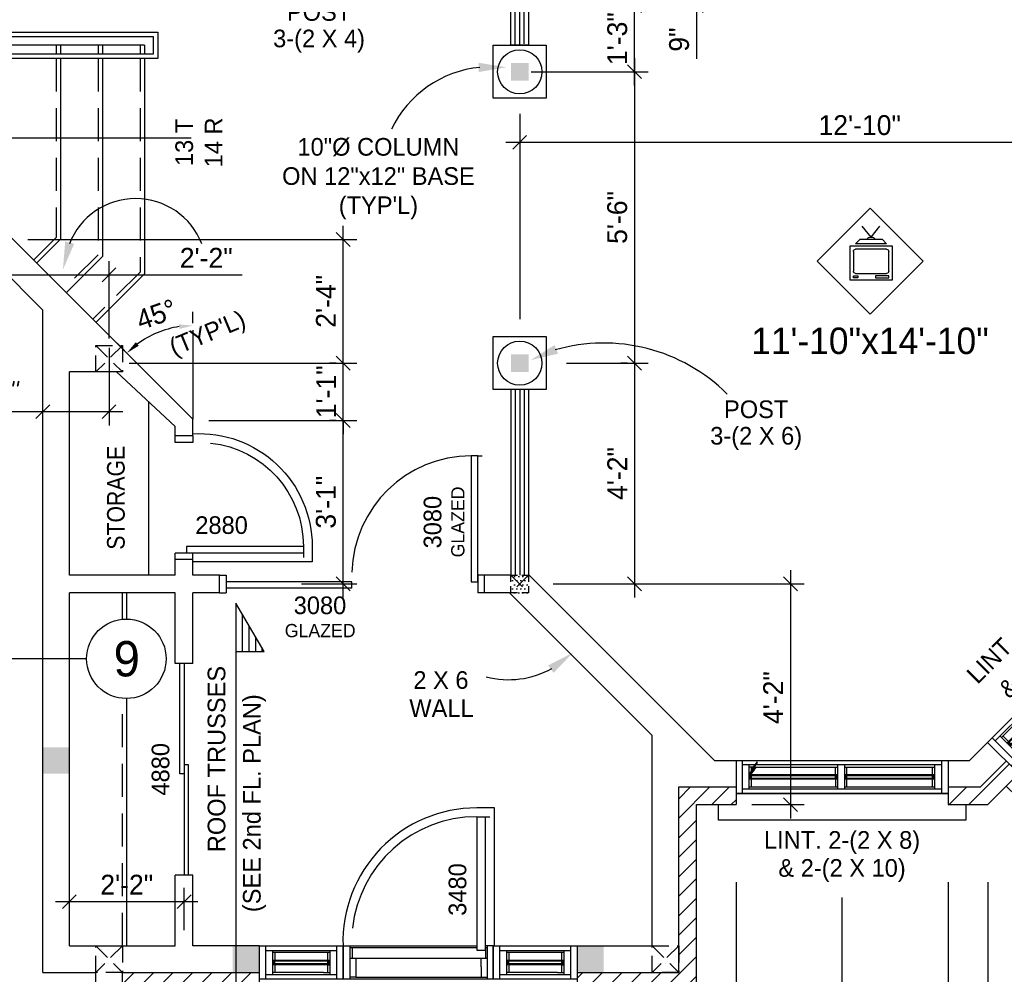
# Model space of a CAD drawing. Header units: inches. Extents: x 0 to 1104, y 0 to 816.
# Tile 4 of 10: x 501 to 724, y 178 to 394. Entities that reach past the tile are written whole.
import ezdxf
from ezdxf.enums import TextEntityAlignment as Align

# ---------------------------------------------------------------- set-up
doc = ezdxf.new("R2010")
doc.units = ezdxf.units.IN
doc.header["$LTSCALE"] = 30
doc.header["$MEASUREMENT"] = 0
doc.linetypes.add('HIDDEN', pattern=[0.375, 0.25, -0.125])
doc.linetypes.add('HIDDEN2', pattern=[0.1875, 0.125, -0.0625])
doc.layers.get('0').update_dxf_attribs({"color": 2, "linetype": 'CONTINUOUS'})
doc.layers.get('DEFPOINTS').update_dxf_attribs({"linetype": 'CONTINUOUS'})
for name, color, linetype in [('01-Walls', 1, 'CONTINUOUS'), ('02-Windows', 7, 'CONTINUOUS'), ('ARC', 9, 'CONTINUOUS'), ('BASE2', 1, 'CONTINUOUS'), ('CART', 13, 'CONTINUOUS'), ('HATCHING', 7, 'CONTINUOUS'), ('MEASURES', 6, 'CONTINUOUS'), ('OTHERS', 165, 'CONTINUOUS'), ('POINTS', 9, 'HIDDEN'), ('PRESENTATION', 11, 'CONTINUOUS')]:
    doc.layers.add(name, color=color, linetype=linetype)
doc.styles.add('ROMANT', font='ARCHTITL.SHX')
doc.styles.get("Standard").update_dxf_attribs({"font": 'stylu.ttf'})
doc.dimstyles.get("Standard").update_dxf_attribs({"dimscale": 25, "dimtxt": 0.18, "dimasz": 0.125, "dimexe": 0.125, "dimexo": 0.0625, "dimgap": 0.0625, "dimtad": 1, "dimdec": 4, "dimzin": 3, "dimdsep": 46, "dimlunit": 4, "dimtxsty": 'Standard', "dimblk1": 'OBLIQUE', "dimblk2": 'OBLIQUE', "dimsah": 1, "dimtsz": 0.0625, "dimcen": 0.0625, "dimdle": 0.125, "dimadec": 0, "dimazin": 0, "dimtfac": 1, "dimtdec": 4, "dimtix": 1, "dimtmove": 0, "dimatfit": 2, "dimldrblk": 'OBLIQUE', "dimfxl": 1, "dimtolj": 1, "dimtzin": 0, "dimarcsym": 0})
doc.dimstyles.new('STANDARD$0', dxfattribs={"dimscale": 25, "dimtxt": 0.18, "dimasz": 0.125, "dimexe": 0.125, "dimexo": 0.0625, "dimgap": 0.0625, "dimtad": 1, "dimdec": 0, "dimzin": 3, "dimdsep": 46, "dimlunit": 4, "dimtxsty": 'Standard', "dimblk1": 'OBLIQUE', "dimblk2": 'OBLIQUE', "dimsah": 1, "dimtsz": 0.0625, "dimcen": 0.0625, "dimdle": 0.125, "dimadec": 0, "dimazin": 0, "dimtfac": 1, "dimtdec": 4, "dimtix": 1, "dimtmove": 0, "dimatfit": 2, "dimldrblk": 'OBLIQUE', "dimfxl": 1, "dimtolj": 1, "dimtzin": 0, "dimarcsym": 0})
doc.dimstyles.new('STANDARD$2', dxfattribs={"dimscale": 25, "dimtxt": 0.18, "dimasz": 0.125, "dimexe": 0.125, "dimexo": 0.0625, "dimgap": 0.0625, "dimtad": 1, "dimdec": 0, "dimzin": 3, "dimdsep": 46, "dimlunit": 4, "dimtxsty": 'Standard', "dimcen": 0.0625, "dimdle": 0.125, "dimadec": 0, "dimazin": 0, "dimtfac": 1, "dimtdec": 0, "dimtix": 1, "dimtmove": 0, "dimatfit": 2, "dimfxl": 1, "dimtolj": 1, "dimtzin": 0, "dimarcsym": 0})
pattern_1 = [(45, (0, -18), (-2.209709, 2.209709), [])]

# ---------------------------------------------------------------- blocks, each defined once
blk = doc.blocks.new('LO_SFAM')
at = {"layer": '02-Windows'}
for p, q in [((-0.5, 53), (-4.5, 58)), ((-0.5, 53), (3.5, 58)), ((-5.5, 52), (-7.5, 50)), ((-7.5, 50), (6.5, 50)), ((4.5, 52), (-5.5, 52)), ((6.5, 50), (4.5, 52)), ((-10, 49), (-10, 33.5)), ((9, 49), (-10, 49)), ((-8.5, 37.5), (-8.5, 46.5)), ((-7.5, 47.5), (6.5, 47.5)), ((7.5, 46.5), (7.5, 37.5)), ((9, 33.5), (9, 49)), ((6.5, 36.5), (-7.5, 36.5)), ((-10, 33.5), (9, 33.5)), ((-8.5, 34.5), (-8.5, 35.5)), ((-8.5, 35.5), (-2.5, 35.5)), ((-2.5, 34.5), (-8.5, 34.5)), ((-2.5, 35.5), (-2.5, 34.5)), ((7.5, 35.5), (5.5, 35.5)), ((5.5, 35.5), (5.5, 34.5)), ((5.5, 34.5), (7.5, 34.5)), ((7.5, 34.5), (7.5, 35.5))]:
    blk.add_line(p, q, dxfattribs=at)
for centre, radius, start, end in [((-0.5, 50.5), 2.5, 36.8699, 143.1301), ((-7.5, 46.5), 1, 90, 180), ((6.5, 46.5), 1, 0, 90), ((-7.5, 37.5), 1, 180, 270), ((6.5, 37.5), 1, 270, 0)]:
    blk.add_arc(centre, radius, start, end, dxfattribs=at)
at = {"layer": 'CART'}
for p, q in [((-24.17, 42.09), (-0.13, 66.13)), ((-0.13, 66.13), (23.92, 42.09)), ((-0.13, 18.05), (-24.17, 42.09)), ((23.92, 42.09), (-0.13, 18.05))]:
    blk.add_line(p, q, dxfattribs=at)
at = {"layer": 'PRESENTATION'}
for p, q in [((-24.17, 42.09), (-0.13, 66.13)), ((-0.13, 66.13), (23.92, 42.09)), ((-0.13, 18.05), (-24.17, 42.09)), ((23.92, 42.09), (-0.13, 18.05))]:
    blk.add_line(p, q, dxfattribs=at)
blk = doc.blocks.new('*D29')
at = {"layer": 'DEFPOINTS', "color": 0}
for p in [(634, 406), (654, 406), (638, 397)]:
    blk.add_point(p, dxfattribs=at)
at = {"layer": 'MEASURES', "color": 0, "lineweight": -2}
for p, q in [((635.56, 406), (657.13, 406)), ((655.56, 404.44), (652.44, 407.56)), ((654, 406), (654, 393.87)), ((639.56, 397), (657.13, 397)), ((655.56, 395.44), (652.44, 398.56)), ((654, 397), (654, 384.95))]:
    blk.add_line(p, q, dxfattribs=at)
at = {"layer": 'MEASURES', "color": 0, "insert": (650.11, 389.29), "char_height": 4.5, "attachment_point": 5, "rotation": 90}
blk.add_mtext('\\A1;9"', dxfattribs=at)
blk = doc.blocks.new('_OBLIQUE')
at = {"color": 0, "linetype": 'ByBlock'}
blk.add_line((-0.5, -0.5), (0.5, 0.5), dxfattribs=at)
blk = doc.blocks.new('FL')
blk.add_solid([(-0.3, -1.05), (-0.3, 1.05), (6, 0)])
blk = doc.blocks.new('POT4')
at = {"layer": 'BASE2'}
blk.add_solid([(-2, 2), (2, 2), (-2, -2), (2, -2)], dxfattribs=at)
blk = doc.blocks.new('*D28')
at = {"layer": 'DEFPOINTS', "color": 0}
for p in [(614, 397), (640, 397), (615, 382)]:
    blk.add_point(p, dxfattribs=at)
at = {"layer": 'MEASURES', "color": 0, "lineweight": -2}
for p, q in [((640, 378.88), (640, 400.12)), ((615.56, 397), (643.12, 397)), ((641.56, 395.44), (638.44, 398.56)), ((641.56, 380.44), (638.44, 383.56)), ((616.56, 382), (643.12, 382))]:
    blk.add_line(p, q, dxfattribs=at)
at = {"layer": 'MEASURES', "color": 0, "insert": (636.11, 389.5), "char_height": 4.5, "attachment_point": 5, "rotation": 90}
blk.add_mtext('\\A1;1\'-3"', dxfattribs=at)
blk = doc.blocks.new('*D125')
at = {"layer": 'DEFPOINTS', "color": 0}
for p in [(633, 382), (623, 316), (640, 316)]:
    blk.add_point(p, dxfattribs=at)
at = {"layer": 'MEASURES', "color": 0, "lineweight": -2}
for p, q in [((641.56, 380.44), (638.44, 383.56)), ((640, 385.12), (640, 312.88)), ((634.56, 382), (643.12, 382)), ((641.56, 314.44), (638.44, 317.56)), ((624.56, 316), (643.12, 316))]:
    blk.add_line(p, q, dxfattribs=at)
at = {"layer": 'MEASURES', "color": 0, "insert": (636.09, 349), "char_height": 4.5, "attachment_point": 5, "rotation": 90}
blk.add_mtext('\\A1;5\'-6"', dxfattribs=at)
blk = doc.blocks.new('SUP4')
at = {"layer": 'BASE2'}
h = blk.add_hatch(dxfattribs=at)
h.set_pattern_fill('DOTS', color=3, scale=15, style=0)
h.set_pattern_definition([(0, (-2772, 1691.75), (0.46875, 0.9375), [0, -0.9375])])
h.paths.add_polyline_path([(-2, 1.75), (2, 1.75), (2, -2.25), (-2, -2.25)])
at = {"layer": 'BASE2', "color": 3, "linetype": 'HIDDEN2'}
for p, q in [((2, 2), (-2, -2)), ((-2, 2), (2, -2))]:
    blk.add_line(p, q, dxfattribs=at)
for points in [[(-2, 0.5), (-2, 2), (-0.5, 2)], [(0.5, 2), (2, 2), (2, 0.5)], [(-0.5, -2), (-2, -2), (-2, -0.5)], [(2, -0.5), (2, -2), (0.5, -2)]]:
    blk.add_lwpolyline(points, dxfattribs=at)
blk = doc.blocks.new('*X24')
at = {"color": 0}
for p, q in [((377.34375, 667.1875), (377.34375, 667.1875)), ((378.90625, 667.1875), (378.90625, 667.1875)), ((380.46875, 667.1875), (380.46875, 667.1875)), ((376.5625, 665.625), (376.5625, 665.625)), ((378.125, 665.625), (378.125, 665.625)), ((379.6875, 665.625), (379.6875, 665.625)), ((381.25, 665.625), (381.25, 665.625)), ((376.5625, 662.5), (376.5625, 662.5)), ((377.34375, 664.0625), (377.34375, 664.0625)), ((378.125, 662.5), (378.125, 662.5)), ((378.90625, 664.0625), (378.90625, 664.0625)), ((379.6875, 662.5), (379.6875, 662.5)), ((380.46875, 664.0625), (380.46875, 664.0625)), ((381.25, 662.5), (381.25, 662.5))]:
    blk.add_line(p, q, dxfattribs=at)
blk = doc.blocks.new('POT6')
at = {"layer": 'BASE2'}
blk.add_solid([(-3, 3), (3, 3), (-3, -3), (3, -3)], dxfattribs=at)
blk = doc.blocks.new('B48B')
at = {"layer": '01-Walls'}
for p, q in [((-24, 0), (-24, 10)), ((24, 0), (24, 10))]:
    blk.add_line(p, q, dxfattribs=at)
at = {"layer": '02-Windows'}
for p, q in [((-28, 10), (-28, 13.5)), ((-28, 13.5), (28, 13.5)), ((28, 13.5), (28, 10)), ((-24, 7.51), (24, 7.51)), ((24, 7.5), (-24, 7.51)), ((-22.53, 0), (-22.53, 7.51)), ((22.52, 7.51), (22.52, 0)), ((-22.53, 6.49), (22.52, 6.49)), ((-21, 6.49), (-21, 0.99)), ((-0.58, 5.98), (-21, 5.98)), ((-20.5, 5.98), (-20.5, 4.24)), ((-1.08, 5.98), (-1.08, 4.24)), ((-0.58, 5.41), (-0.58, 6.49)), ((-0.58, 4.24), (-0.58, 5.41)), ((0.94, 6.49), (0.94, 0.99)), ((21, 5.98), (0.94, 5.98)), ((1.47, 4.24), (1.47, 5.98)), ((20.47, 5.98), (20.47, 4.24)), ((21, 6.49), (21, 0.99)), ((-21, 4.24), (-0.58, 4.24)), ((-0.58, 3.21), (-21, 3.21)), ((-20.77, 4.24), (-20.77, 3.21)), ((-0.85, 4.04), (-20.77, 4.04)), ((-0.85, 3.43), (-20.77, 3.43)), ((-20.52, 4.04), (-20.52, 3.43)), ((-20.5, 3.21), (-20.5, 1.48)), ((-1.08, 4.04), (-1.08, 3.43)), ((-1.08, 3.21), (-1.08, 1.48)), ((-0.85, 4.24), (-0.85, 3.21)), ((-0.58, 0.99), (-0.58, 4.24)), ((0.94, 4.24), (21, 4.24)), ((20.47, 3.21), (0.94, 3.21)), ((1.21, 4.24), (1.21, 3.21)), ((20.72, 4.04), (1.21, 4.04)), ((20.72, 3.43), (1.21, 3.43)), ((1.47, 4.04), (1.47, 3.43)), ((1.47, 3.21), (1.47, 1.48)), ((21, 3.21), (19.12, 0.49)), ((19.88, 2.12), (20.7, 3.21)), ((20.47, 3.21), (21, 3.21)), ((20.47, 3.21), (20.47, 1.48)), ((20.48, 4.04), (20.48, 3.43)), ((20.72, 4.24), (20.72, 3.21)), ((24, 0), (-24, 0)), ((-22.53, 0.99), (22.52, 0.99)), ((-0.58, 1.48), (-21, 1.48)), ((19.58, 1.48), (0.94, 1.48)), ((19.12, 0.49), (19.33, 0.36)), ((19.33, 0.36), (20.32, 1.8)), ((19.88, 2.12), (19.56, 1.66)), ((19.56, 1.66), (19.81, 1.49)), ((19.58, 1.48), (21, 1.48)), ((20.32, 1.8), (20.12, 1.94))]:
    blk.add_line(p, q, dxfattribs=at)
for points in [[(-20.77, 4.04), (-20.52, 4.04), (-20.77, 3.43), (-20.52, 3.43)], [(-1.08, 4.04), (-0.85, 4.04), (-1.08, 3.43), (-0.85, 3.43)], [(1.21, 4.04), (1.47, 4.04), (1.21, 3.43), (1.47, 3.43)], [(20.7, 3.21), (21, 3.21), (19.56, 1.66), (19.81, 1.49)], [(20.48, 4.04), (20.72, 4.04), (20.48, 3.43), (20.72, 3.43)], [(20.12, 1.94), (20.32, 1.8), (19.12, 0.49), (19.33, 0.36)]]:
    blk.add_solid(points, dxfattribs=at)
blk = doc.blocks.new('*D124')
at = {"layer": 'DEFPOINTS', "color": 0}
for p in [(620, 266), (665, 216), (675.32, 216)]:
    blk.add_point(p, dxfattribs=at)
at = {"layer": 'MEASURES', "color": 0, "lineweight": -2}
for p, q in [((675.32, 269.12), (675.32, 212.88)), ((621.56, 266), (678.44, 266)), ((676.88, 264.44), (673.76, 267.56)), ((676.88, 214.44), (673.76, 217.56)), ((666.56, 216), (678.44, 216))]:
    blk.add_line(p, q, dxfattribs=at)
at = {"layer": 'MEASURES', "color": 0, "insert": (671.4, 240.23), "char_height": 4.5, "attachment_point": 5, "rotation": 90}
blk.add_mtext('\\A1;4\'-2"', dxfattribs=at)
blk = doc.blocks.new('*D123')
at = {"layer": 'DEFPOINTS', "color": 0}
for p in [(640, 316), (620, 266), (640, 266)]:
    blk.add_point(p, dxfattribs=at)
at = {"layer": 'MEASURES', "color": 0, "lineweight": -2}
for p, q in [((640, 319.12), (640, 262.88)), ((641.56, 314.44), (638.44, 317.56)), ((638.44, 316), (636.88, 316)), ((621.56, 266), (643.12, 266)), ((641.56, 264.44), (638.44, 267.56))]:
    blk.add_line(p, q, dxfattribs=at)
at = {"layer": 'MEASURES', "color": 0, "insert": (636.09, 291), "char_height": 4.5, "attachment_point": 5, "rotation": 90}
blk.add_mtext('\\A1;4\'-2"', dxfattribs=at)
blk = doc.blocks.new('*D122')
at = {"layer": 'DEFPOINTS', "color": 0}
for p in [(614, 374), (768, 371), (614, 366)]:
    blk.add_point(p, dxfattribs=at)
at = {"layer": 'MEASURES', "color": 0, "lineweight": -2}
for p, q in [((614, 372.44), (614, 362.88)), ((768, 369.44), (768, 362.88)), ((771.12, 366), (610.88, 366)), ((612.44, 364.44), (615.56, 367.56)), ((766.44, 364.44), (769.56, 367.56))]:
    blk.add_line(p, q, dxfattribs=at)
at = {"layer": 'MEASURES', "color": 0, "insert": (691, 369.89), "char_height": 4.5, "attachment_point": 5}
blk.add_mtext('\\A1;12\'-10"', dxfattribs=at)
blk = doc.blocks.new('*D120')
at = {"layer": 'DEFPOINTS', "color": 0}
for p in [(817, 216), (666, 174), (894, 174)]:
    blk.add_point(p, dxfattribs=at)
at = {"layer": 'MEASURES', "color": 0, "lineweight": -2}
for p, q in [((894, 219.12), (894, 170.87)), ((895.56, 214.44), (892.44, 217.56)), ((818.56, 216), (897.12, 216)), ((667.56, 174), (897.12, 174)), ((895.56, 172.44), (892.44, 175.56))]:
    blk.add_line(p, q, dxfattribs=at)
at = {"layer": 'MEASURES', "color": 0, "insert": (890.1, 195), "char_height": 4.5, "attachment_point": 5, "rotation": 90}
blk.add_mtext('\\A1;3\'-6"', dxfattribs=at)
blk = doc.blocks.new('*D112')
at = {"layer": 'DEFPOINTS', "color": 0}
for p in [(663, 200), (711, 200), (663, 84)]:
    blk.add_point(p, dxfattribs=at)
at = {"layer": 'MEASURES', "color": 0, "lineweight": -2}
for p, q in [((663, 198.4375), (663, 80.875)), ((711, 198.4375), (711, 80.875)), ((661.4375, 82.4375), (664.5625, 85.5625)), ((709.4375, 82.4375), (712.5625, 85.5625)), ((714.125, 84), (659.875, 84))]:
    blk.add_line(p, q, dxfattribs=at)
blk = doc.blocks.new('*D110')
at = {"layer": 'DEFPOINTS', "color": 0}
for p in [(720, 200), (768, 36), (768, 36)]:
    blk.add_point(p, dxfattribs=at)
at = {"layer": 'MEASURES', "color": 0, "lineweight": -2}
for p, q in [((720, 198.44), (720, 32.88)), ((768, 37.56), (768, 39.12)), ((716.88, 36), (771.12, 36)), ((718.44, 34.44), (721.56, 37.56)), ((766.44, 34.44), (769.56, 37.56))]:
    blk.add_line(p, q, dxfattribs=at)
at = {"layer": 'MEASURES', "color": 0, "insert": (744, 39.93), "char_height": 4.5, "attachment_point": 5}
blk.add_mtext('\\A1;4\'-0"', dxfattribs=at)
blk = doc.blocks.new('*D109')
at = {"layer": 'DEFPOINTS', "color": 0}
for p in [(720, 200), (654, 90), (720, 36)]:
    blk.add_point(p, dxfattribs=at)
at = {"layer": 'MEASURES', "color": 0, "lineweight": -2}
for p, q in [((720, 198.44), (720, 32.88)), ((654, 88.44), (654, 32.88)), ((650.88, 36), (723.12, 36)), ((652.44, 34.44), (655.56, 37.56)), ((718.44, 34.44), (721.56, 37.56))]:
    blk.add_line(p, q, dxfattribs=at)
at = {"layer": 'MEASURES', "color": 0, "insert": (687, 39.91), "char_height": 4.5, "attachment_point": 5}
blk.add_mtext('\\A1;5\'-6"', dxfattribs=at)
blk = doc.blocks.new('*D104')
at = {"layer": 'DEFPOINTS', "color": 0}
for p in [(698, 690), (723, 102), (912, 102)]:
    blk.add_point(p, dxfattribs=at)
at = {"layer": 'MEASURES', "color": 0, "lineweight": -2}
for p, q in [((913.56, 688.44), (910.44, 691.56)), ((912, 693.12), (912, 98.87)), ((699.56, 690), (915.12, 690)), ((913.56, 100.44), (910.44, 103.56)), ((724.56, 102), (915.12, 102))]:
    blk.add_line(p, q, dxfattribs=at)
at = {"layer": 'MEASURES', "color": 0, "insert": (908.07, 396), "char_height": 4.5, "attachment_point": 5, "rotation": 90}
blk.add_mtext('\\A1;49\'-0"', dxfattribs=at)
blk = doc.blocks.new('*D77')
at = {"layer": 'DEFPOINTS', "color": 0}
for p in [(521, 321), (506, 305), (506, 300)]:
    blk.add_point(p, dxfattribs=at)
at = {"layer": 'MEASURES', "color": 0, "lineweight": -2}
for p, q in [((521, 319.44), (521, 301.88)), ((506, 301.56), (506, 308.12)), ((504.44, 303.44), (507.56, 306.56)), ((519.44, 303.44), (522.56, 306.56)), ((506, 305), (492.15, 305)), ((524.12, 305), (506, 305))]:
    blk.add_line(p, q, dxfattribs=at)
at = {"layer": 'MEASURES', "color": 0, "insert": (497.51, 308.89), "char_height": 4.5, "attachment_point": 5}
blk.add_mtext('\\A1;{\\Farchitxt;15"}', dxfattribs=at)
blk = doc.blocks.new('*D76')
at = {"layer": 'DEFPOINTS', "color": 0}
for p in [(495, 343), (495, 336), (521, 320)]:
    blk.add_point(p, dxfattribs=at)
at = {"layer": 'MEASURES', "color": 0, "lineweight": -2}
for p, q in [((495, 341.44), (495, 332.88)), ((521, 321.56), (521, 339.12)), ((493.44, 334.44), (496.56, 337.56)), ((519.44, 334.44), (522.56, 337.56)), ((495, 336), (524.12, 336)), ((521, 336), (551.16, 336))]:
    blk.add_line(p, q, dxfattribs=at)
at = {"layer": 'MEASURES', "color": 0, "insert": (543, 339.86), "char_height": 4.5, "attachment_point": 5}
blk.add_mtext('\\A1;2\'-2"', dxfattribs=at)
blk = doc.blocks.new('*D75')
at = {"layer": 'DEFPOINTS', "color": 0}
for p in [(540, 323.49), (529.41, 321.66), (527.37, 315.95), (540, 303.31), (540, 303.31)]:
    blk.add_point(p, dxfattribs=at)
at = {"layer": 'MEASURES', "color": 0, "lineweight": -2}
for p, q in [((540, 325.05), (540, 327.63)), ((526.26, 317.05), (522.81, 320.51))]:
    blk.add_line(p, q, dxfattribs=at)
blk.add_arc((540, 303.31), 21.19, 98.4575, 126.5425, dxfattribs=at)
at = {"layer": 'MEASURES', "color": 0}
for points in [[(536.85, 324.79), (536.92, 323.75), (540, 324.5)], [(527.72, 319.94), (527.04, 320.73), (525.02, 318.3)]]:
    blk.add_solid(points, dxfattribs=at)
at = {"layer": 'MEASURES', "color": 0, "insert": (531.71, 327.01), "char_height": 4.5, "attachment_point": 5, "rotation": 19.29}
blk.add_mtext('\\A1;45°', dxfattribs=at)
blk = doc.blocks.new('*D72')
at = {"layer": 'DEFPOINTS', "color": 0}
for p in [(512, 194), (512, 194), (538, 186)]:
    blk.add_point(p, dxfattribs=at)
at = {"layer": 'MEASURES', "color": 0, "lineweight": -2}
for p, q in [((512, 195.56), (512, 197.12)), ((538, 187.56), (538, 197.12)), ((510.44, 192.44), (513.56, 195.56)), ((536.44, 192.44), (539.56, 195.56)), ((541.12, 194), (508.88, 194))]:
    blk.add_line(p, q, dxfattribs=at)
at = {"layer": 'MEASURES', "color": 0, "insert": (525, 197.86), "char_height": 4.5, "attachment_point": 5}
blk.add_mtext('\\A1;2\'-2"', dxfattribs=at)
blk = doc.blocks.new('P28D')
at = {"layer": '01-Walls'}
for p, q in [((-28, -4), (-28, 0)), ((0, -4), (0, 0))]:
    blk.add_line(p, q, dxfattribs=at)
at = {"layer": '02-Windows'}
for p, q in [((-26.55, 0), (-28, 0)), ((-26.55, -4), (-26.55, 0)), ((-1.49, -4), (-1.49, 0)), ((0, 0), (-1.49, 0)), ((-28, -4), (-26.55, -4)), ((-3, -29), (-3, -2.5)), ((-3, -2.5), (-1.5, -2.5)), ((-1.5, -2.5), (-1.5, -29)), ((0, -4), (-1.49, -4)), ((-3, -29), (-0.5, -29))]:
    blk.add_line(p, q, dxfattribs=at)
blk.add_arc((-3, -5.46), 23.54, 186.1809, 270, dxfattribs=at)
at = {"layer": 'HATCHING'}
blk.add_lwpolyline([(-28.5, -4, 0.431006), (-3, -31), (0.5, -31), (0.5, -4)], format="xyb", dxfattribs=at)
blk = doc.blocks.new('*D42')
at = {"layer": 'DEFPOINTS', "color": 0}
for p in [(524, 316), (574, 316), (574, 303)]:
    blk.add_point(p, dxfattribs=at)
at = {"layer": 'MEASURES', "color": 0, "lineweight": -2}
for p, q in [((574, 316), (574, 319.12)), ((575.56, 314.44), (572.44, 317.56)), ((525.56, 316), (577.12, 316)), ((574, 303), (574, 316)), ((575.56, 301.44), (572.44, 304.56)), ((572.44, 303), (570.88, 303)), ((574, 303), (574, 299.88))]:
    blk.add_line(p, q, dxfattribs=at)
at = {"layer": 'MEASURES', "color": 0, "insert": (570.16, 309.5), "char_height": 4.5, "attachment_point": 5, "rotation": 90}
blk.add_mtext('\\A1;1\'-1"', dxfattribs=at)
blk = doc.blocks.new('*D41')
at = {"layer": 'DEFPOINTS', "color": 0}
for p in [(542, 303), (574, 303), (563, 266)]:
    blk.add_point(p, dxfattribs=at)
at = {"layer": 'MEASURES', "color": 0, "lineweight": -2}
for p, q in [((574, 262.88), (574, 306.12)), ((575.56, 301.44), (572.44, 304.56)), ((543.56, 303), (577.12, 303)), ((564.56, 266), (577.12, 266)), ((575.56, 264.44), (572.44, 267.56))]:
    blk.add_line(p, q, dxfattribs=at)
at = {"layer": 'MEASURES', "color": 0, "insert": (570.11, 284.5), "char_height": 4.5, "attachment_point": 5, "rotation": 90}
blk.add_mtext('\\A1;3\'-1"', dxfattribs=at)
blk = doc.blocks.new('*D40')
at = {"layer": 'DEFPOINTS', "color": 0}
for p in [(501, 344), (574, 344), (574, 316)]:
    blk.add_point(p, dxfattribs=at)
at = {"layer": 'MEASURES', "color": 0, "lineweight": -2}
for p, q in [((574, 312.88), (574, 347.12)), ((502.56, 344), (577.12, 344)), ((575.56, 342.44), (572.44, 345.56)), ((575.56, 314.44), (572.44, 317.56)), ((572.44, 316), (570.88, 316))]:
    blk.add_line(p, q, dxfattribs=at)
at = {"layer": 'MEASURES', "color": 0, "insert": (570.09, 330), "char_height": 4.5, "attachment_point": 5, "rotation": 90}
blk.add_mtext('\\A1;2\'-4"', dxfattribs=at)
blk = doc.blocks.new('P34S2B')
at = {"layer": '01-Walls'}
for p, q in [((-36, 0), (-36, -10)), ((36, 0), (36, -10))]:
    blk.add_line(p, q, dxfattribs=at)
at = {"layer": '02-Windows'}
for p, q in [((13.25, 29.25), (13.25, -1)), ((13.25, 29.25), (16.25, 29.25)), ((15.25, -1), (15.25, 29.25)), ((-36, 0.01), (-17, 0.01)), ((-34.53, -7.5), (-34.53, 0.01)), ((-18.48, 0.01), (-18.48, -7.5)), ((-17, -7.5), (-17, 0.01)), ((-17, 0.01), (-17, -7.5)), ((-17, 0), (-15.46, 0)), ((-17, -7.5), (-17, 0)), ((-15.46, 0), (-15.46, -7.5)), ((-15.46, 0), (13.25, 0)), ((0.08, 0), (2.25, 0)), ((0.08, 0), (0.08, 0)), ((15.59, 0), (15.25, 0)), ((15.59, 0), (15.59, -4)), ((17, 0), (15.59, 0)), ((17, -7.5), (17, 0.01)), ((17, 0.01), (36, 0.01)), ((17, 0), (17, -7.5)), ((18.47, -7.5), (18.47, 0.01)), ((34.52, 0.01), (34.52, -7.5)), ((-34.53, -1.01), (-18.48, -1.01)), ((-33, -1.01), (-33, -6.51)), ((-20, -1.52), (-33, -1.52)), ((-32.5, -1.52), (-32.5, -3.26)), ((-20.53, -1.52), (-20.53, -3.26)), ((-20, -1.01), (-20, -6.51)), ((13.25, -0.47), (-15.46, -0.47)), ((-14.96, -0.47), (-14.96, -2.87)), ((13.25, -1), (15.25, -1)), ((15.58, -0.47), (15.25, -0.47)), ((15.25, -0.47), (15.25, -2.88)), ((18.47, -1.01), (34.52, -1.01)), ((20, -1.01), (20, -6.51)), ((33, -1.52), (20, -1.52)), ((20.5, -1.52), (20.5, -3.26)), ((32.47, -1.52), (32.47, -3.26)), ((33, -1.01), (33, -6.51)), ((-33, -3.26), (-20, -3.26)), ((-20.53, -4.29), (-33, -4.29)), ((-32.77, -3.26), (-32.77, -4.29)), ((-20.28, -3.46), (-32.77, -3.46)), ((-20.28, -4.07), (-32.77, -4.07)), ((-32.52, -3.46), (-32.52, -4.07)), ((-32.5, -4.29), (-32.5, -6.02)), ((-20.53, -4.29), (-20, -4.29)), ((-20.53, -4.29), (-20.53, -6.02)), ((-20.52, -3.46), (-20.52, -4.07)), ((-20.28, -3.26), (-20.28, -4.29)), ((15.57, -2.88), (-15.46, -2.88)), ((-14.12, -2.87), (-14.12, -4.78)), ((14.3, -4.77), (14.3, -2.88)), ((15.59, -4), (15.59, -7.5)), ((20, -3.26), (33, -3.26)), ((32.47, -4.29), (20, -4.29)), ((20.23, -3.26), (20.23, -4.29)), ((32.72, -3.46), (20.23, -3.46)), ((32.72, -4.07), (20.23, -4.07)), ((20.48, -3.46), (20.48, -4.07)), ((20.5, -4.29), (20.5, -6.02)), ((32.47, -4.29), (32.47, -6.02)), ((32.47, -4.29), (33, -4.29)), ((32.48, -3.46), (32.48, -4.07)), ((32.72, -3.26), (32.72, -4.29)), ((-34.53, -6.51), (-18.48, -6.51)), ((-21.42, -6.02), (-33, -6.02)), ((-21.42, -6.02), (-20, -6.02)), ((-14.12, -4.78), (-14.12, -7.07)), ((14.3, -4.77), (14.3, -7.07)), ((18.47, -6.51), (34.52, -6.51)), ((31.58, -6.02), (20, -6.02)), ((31.58, -6.02), (33, -6.02)), ((-17, -7.5), (-36, -7.5)), ((36, -7.5), (-36, -7.5)), ((-14.12, -7.07), (-15.46, -7.07)), ((-14.12, -7.07), (15.59, -7.07)), ((17, -7), (17, -7)), ((17, -7), (17, -7.5)), ((36, -7.5), (17, -7.5)), ((-40, -10), (-40, -13.5)), ((40, -13.5), (40, -10)), ((-40, -13.5), (40, -13.5))]:
    blk.add_line(p, q, dxfattribs=at)
blk.add_arc((13.25, 0.96), 28.29, 90, 173.808, dxfattribs=at)
for points in [[(-32.77, -3.46), (-32.52, -3.46), (-32.77, -4.07), (-32.52, -4.07)], [(-20.52, -3.46), (-20.28, -3.46), (-20.52, -4.07), (-20.28, -4.07)], [(20.23, -3.46), (20.48, -3.46), (20.23, -4.07), (20.48, -4.07)], [(32.48, -3.46), (32.72, -3.46), (32.48, -4.07), (32.72, -4.07)]]:
    blk.add_solid(points, dxfattribs=at)
at = {"layer": 'HATCHING'}
blk.add_lwpolyline([(17.25, 0.01), (17.25, 31.25), (13.25, 31.25, 0.423476), (-17.02, 0.01, 0.423476)], format="xyb", dxfattribs=at)

msp = doc.modelspace()

# ---------------------------------------------------------------- hatches: boundary and pattern name
at = {"layer": 'MEASURES'}
h = msp.add_hatch(dxfattribs=at)
h.set_pattern_fill('ANSI31', color=256, scale=25, style=0)
h.set_pattern_definition(pattern_1)
h.paths.add_polyline_path([(244, 380), (240, 380), (240, 336), (244, 336)])
h.paths.add_polyline_path([(244, 480), (220, 480), (220, 521.09178, 0.036701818), (216, 522.40566), (216, 476), (240, 476), (240, 408), (244, 408)])
h.paths.add_polyline_path([(244, 602), (270, 602), (270, 606), (240, 606), (240, 536), (216, 536), (216, 522.40566, -0.036701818), (220, 521.09178), (220, 532), (244, 532)])
h.paths.add_polyline_path([(404.47802, 614.01177), (400.90031, 615.80062), (396, 606), (366, 606), (366, 602), (398.47214, 602)])
h.paths.add_polyline_path([(612, 606), (576, 606), (568.39627, 621.20746), (564.83214, 619.39145), (573.52786, 602), (576, 602), (612, 602)])
h.paths.add_polyline_path([(720, 606), (684, 606), (684, 602), (716, 602), (716, 582), (720, 582)])
h = msp.add_hatch(dxfattribs=at)
h.set_pattern_fill('ANSI31', color=256, scale=25, style=0)
h.set_pattern_definition(pattern_1)
h.paths.add_polyline_path([(720, 558), (716, 558), (716, 410), (764, 410), (764, 321), (768, 321), (768, 414), (720, 414)])
h.paths.add_polyline_path([(768, 264), (768, 273), (764, 273), (764, 265.65685), (758.14214, 259.79899), (760.97056, 256.97056)])
h.paths.add_polyline_path([(718.34315, 220), (711, 220), (711, 216), (720, 216), (727.02944, 223.02944), (724.20101, 225.85786)])
h = msp.add_hatch(dxfattribs=at)
h.set_pattern_fill('ANSI31', color=256, scale=25, style=0)
h.set_pattern_definition([(45, (-110, -30), (-2.209709, 2.209709), [])])
h.paths.add_polyline_path([(650, 178), (627, 178), (627, 174), (654, 174), (654, 216), (663, 216), (663, 220), (650, 220)])
h.paths.add_polyline_path([(630, 134), (630, 122), (654, 122), (654, 134)])
h.paths.add_polyline_path([(650, 130), (650, 126), (634, 126), (634, 130)], flags=16)
h.paths.add_polyline_path([(528, 134), (528, 174), (555, 174), (555, 178), (524, 178), (524, 106), (502, 106), (502, 102), (528, 102), (528, 122), (552, 122), (552, 134)])
h.paths.add_polyline_path([(548, 130), (548, 126), (528, 126), (528, 130)], flags=16)

# ---------------------------------------------------------------- linework, layer by layer
at = {"layer": '01-Walls'}
for p, q in [((612, 388), (612, 408)), ((616, 404), (616, 388)), ((616, 388), (612, 388)), ((497.31371, 346), (540, 303.31371)), ((494, 340), (506, 328)), ((506, 178), (506, 328)), ((522.65685, 314), (512, 314)), ((512, 268), (512, 314)), ((522.65685, 314), (536, 301.65685)), ((616, 310), (612, 310)), ((612, 310), (612, 268)), ((616, 310), (616, 268.14214)), ((540, 299.5), (540, 303.31371)), ((536, 299.5), (536, 301.65685)), ((536, 268), (536, 271.5)), ((540, 268), (540, 271.5)), ((536, 268), (512, 268)), ((546, 268), (540, 268)), ((546, 264), (546, 268)), ((606, 264), (606, 268)), ((612, 268), (606, 268)), ((658.14214, 226), (616, 268.14214)), ((536, 264), (512, 264)), ((512, 184), (512, 264)), ((536, 248), (536, 264)), ((546, 264), (540, 264)), ((540, 248), (540, 264)), ((611.65685, 264), (606, 264)), ((644, 231.65685), (611.65685, 264)), ((540, 248), (536, 248)), ((644, 184), (644, 231.65685)), ((715.85786, 226), (719.95837, 230.10051)), ((658.14214, 226), (663, 226)), ((711, 226), (715.85786, 226)), ((718.34315, 220), (724.20101, 225.85786)), ((720, 216), (727.02944, 223.02944)), ((650, 220), (663, 220)), ((650, 178), (650, 220)), ((711, 220), (718.34315, 220)), ((654, 216), (663, 216)), ((654, 174), (654, 216)), ((654, 174), (654, 216)), ((711, 216), (720, 216)), ((540, 200), (536, 200)), ((536, 184), (536, 200)), ((540, 184), (540, 200)), ((512, 184), (536, 184)), ((555, 184), (540, 184)), ((627, 184), (644, 184)), ((506, 178), (518, 178)), ((518, 112), (518, 178)), ((524, 178), (555, 178)), ((524, 106), (524, 178)), ((627, 178), (650, 178))]:
    msp.add_line(p, q, dxfattribs=at)
for centre in [(614, 382), (614, 316)]:
    msp.add_circle(centre, 5, dxfattribs=at)
at = {"layer": '02-Windows'}
for p, q in [((604.5, 295), (603, 295)), ((603, 295), (603, 266.5)), ((604.5, 295), (605.5, 295)), ((604.5, 266.5), (604.5, 295)), ((546, 268), (547.49115, 268)), ((547.49115, 268), (547.49115, 264)), ((604.50885, 268), (604.50885, 264)), ((606, 268), (604.50885, 268)), ((576, 266.5), (547.5, 266.5)), ((576, 265), (576, 266.5)), ((603, 266.5), (604.5, 266.5)), ((546, 264), (547.49115, 264)), ((576, 265), (547.5, 265)), ((606, 264), (604.50885, 264)), ((537, 223), (537, 248)), ((538, 248), (538, 225)), ((538, 223), (537, 223)), ((539, 225), (538, 225)), ((538, 225), (538, 200)), ((539, 200), (539, 225))]:
    msp.add_line(p, q, dxfattribs=at)
msp.add_arc((603, 268), 27, 90, 178.5341597, dxfattribs=at)
at = {"layer": 'BASE2', "color": 3, "linetype": 'HIDDEN2'}
for p, q in [((518, 320), (524, 314)), ((524, 320), (518, 314)), ((518, 184), (524, 178)), ((524, 184), (518, 178)), ((650, 184), (644, 178)), ((644, 184), (650, 178))]:
    msp.add_line(p, q, dxfattribs=at)
at = {"layer": 'BASE2'}
for p, q in [((556.09591, 250.66475), (549.70386, 261.66475)), ((549.70386, 250.66475), (556.09591, 250.66475))]:
    msp.add_line(p, q, dxfattribs=at)
at = {"layer": 'BASE2', "color": 3, "linetype": 'HIDDEN2'}
for points in [[(518, 320), (524, 320), (524, 314), (518, 314)], [(518, 184), (524, 184), (524, 178), (518, 178)], [(644, 184), (650, 184), (650, 178), (644, 178)]]:
    msp.add_lwpolyline(points, close=True, dxfattribs=at)
at = {"layer": 'BASE2'}
for points in [[(549.70386, 261.66475), (549.70386, 135.06484)], [(551.20386, 250.66475), (551.20386, 259.08341)], [(552.70386, 250.66475), (552.70386, 256.50208)], [(554.20386, 250.66475), (554.20386, 253.92075)], [(555.70386, 250.66475), (555.70386, 251.33941)]]:
    msp.add_lwpolyline(points, dxfattribs=at)
at = {"layer": 'MEASURES'}
for p, q in [((613, 388), (613, 404.26744)), ((614, 388), (614, 404.26744)), ((615, 388.32677), (615, 404.26744)), ((614, 366), (614, 326)), ((540, 323.48737), (540, 303.31371)), ((527.36631, 315.9474), (540, 303.31371)), ((613, 310), (613, 268)), ((614, 310), (614, 268)), ((615, 310), (615, 268)), ((687, 109.45927), (687, 194.98679))]:
    msp.add_line(p, q, dxfattribs=at)
at = {"layer": 'MEASURES', "color": 3}
msp.add_line((515.91416, 249.04369), (497.41895, 249.04369), dxfattribs=at)
msp.add_circle((524.91416, 249.04369), 9, dxfattribs=at)
at = {"layer": 'MEASURES'}
for centre, radius, start, end in [((607.33333, 358.33333), 24.77678, 95.4037914, 154.470302), ((527, 337.2), 16.08229, 21.1398248, 158.8601752), ((633, 280.85), 39.70419, 45.1530605, 106.0841503), ((611.5421, 264.06236), 19.76388, 255.0129023, 299.5283687)]:
    msp.add_arc(centre, radius, start, end, dxfattribs=at)
at = {"layer": 'OTHERS'}
for p, q in [((448, 391), (532, 391)), ((532, 391), (532, 385)), ((448, 390), (531, 390)), ((531, 390), (531, 386)), ((529, 388), (448, 388)), ((531, 386), (464.93937, 386)), ((510, 388), (510, 386)), ((519.5, 388), (519.5, 386)), ((529, 388), (529, 386)), ((532, 385), (464.69209, 385)), ((510, 385), (510, 344.06497)), ((519.5, 385), (519.5, 340.12994)), ((529, 385), (529, 336.19491)), ((478.62587, 367), (539.61802, 367)), ((510, 344.06497), (504.62437, 338.68934)), ((519.5, 340.12994), (511.34188, 331.97183)), ((529, 336.19491), (518.0594, 325.25431)), ((530, 268), (530, 307.20719)), ((525, 258.04328), (525, 264)), ((525, 184), (525, 240.04409))]:
    msp.add_line(p, q, dxfattribs=at)
for points in [[(620, 376), (608, 376), (608, 388), (620, 388)], [(620, 310), (608, 310), (608, 322), (620, 322)]]:
    msp.add_lwpolyline(points, close=True, dxfattribs=at)
at = {"layer": 'POINTS'}
for p, q in [((509, 388), (509, 386)), ((518.5, 388), (518.5, 386)), ((528, 388), (528, 386)), ((509, 385), (509, 344.47918)), ((518.5, 385), (518.5, 340.54416)), ((528, 385), (528, 336.60913)), ((509, 344.47918), (503.91726, 339.39645)), ((518.5, 340.54416), (510.63478, 332.67893)), ((528, 336.60913), (517.35229, 325.96142)), ((524, 257.99714), (524, 264)), ((524, 184), (524, 240.09023))]:
    msp.add_line(p, q, dxfattribs=at)

# ---------------------------------------------------------------- block references
at = {"xscale": -0.5, "yscale": 0.5, "zscale": 0.5}
msp.add_blockref('LO_SFAM', (693.32423, 318.05797), dxfattribs=at)
at = {"layer": '02-Windows', "xscale": -1}
for name, p, rotation in [('P28D', (536, 271.5), 90), ('B48B', (736.92893, 247.07107), 224.9999999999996)]:
    msp.add_blockref(name, p, dxfattribs=dict(at, rotation=rotation))
at = {"layer": '02-Windows', "rotation": 180}
msp.add_blockref('B48B', (687, 226), dxfattribs=at)
at = {"layer": '02-Windows'}
msp.add_blockref('P34S2B', (591, 184), dxfattribs=at)
at = {"layer": 'BASE2', "xscale": -1}
for name, p in [('POT4', (614, 382)), ('POT4', (614, 316)), ('POT6', (509, 226)), ('POT6', (552, 181)), ('POT6', (630, 181))]:
    msp.add_blockref(name, p, dxfattribs=at)
at = {"layer": 'BASE2', "color": 3}
for p in [(142, -348), (142, -484), (268, -484)]:
    msp.add_blockref('*X24', p, dxfattribs=at)
at = {"layer": 'BASE2'}
msp.add_blockref('SUP4', (614, 266), dxfattribs=at)
at = {"layer": 'MEASURES'}
msp.add_blockref('FL', (605, 383), dxfattribs=at)
for p, rotation in [((512, 343), 255.9637565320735), ((622, 319), 202.6198649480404), ((621.28281, 246.86558), 36.55638727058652)]:
    msp.add_blockref('FL', p, dxfattribs=dict(at, rotation=rotation))

# ---------------------------------------------------------------- texts
at = {"layer": 'ARC'}
for s, height, p in [('POST', 4, (568.55173, 393.55172)), ('10"%%C COLUMN', 4, (582, 363)), ('ON 12"x12" BASE', 4, (582, 356.37931)), ("(TYP'L)", 4, (582, 349.75862)), ('POST', 4, (667.55173, 303.55172)), ('GLAZED', 3, (568.80265, 253.9179)), ('WALL', 4, (596.27728, 235.84176))]:
    msp.add_text(s, height=height, dxfattribs=at).set_placement(p, align=Align.CENTER)
for s, height, rotation, p in [('13 T', 4, 90, (540, 366)), ('14 R', 4, 90, (546.66667, 366)), ("(TYP'L)", 4, 22.5, (544, 321)), ('GLAZED', 3, 90, (601.47541, 280.02689)), ('ROOF TRUSSES', 4, 90, (547.32167, 226.32113)), ('(SEE 2nd FL. PLAN)', 4, 90, (555.32167, 216.32113))]:
    msp.add_text(s, height=height, rotation=rotation, dxfattribs=at).set_placement(p, align=Align.CENTER)
at = {"layer": 'ARC', "width": 0.9}
msp.add_text('STORAGE', height=4, rotation=90, dxfattribs=at).set_placement((524.53355, 285.51449), align=Align.CENTER)
at = {"layer": 'MEASURES'}
for s, p in [('3-(2 X 4)', (568.55173, 387.55172)), ('3-(2 X 6)', (667.55173, 297.55172)), ('3080', (568.76251, 259.1468)), ('2 X 6', (596.15292, 242.22107)), ('LINT. 2-(2 X 8)', (687, 206)), ('& 2-(2 X 10)', (687, 199.66308))]:
    msp.add_text(s, height=4, dxfattribs=at).set_placement(p, align=Align.CENTER)
for s, rotation, p in [('3080', 90, (596.24651, 279.98675)), ('LINT. 2-(2 X 8)', 45, (730.19994, 255.59921)), ('& 2-(2 X 10)', 45, (735.0776, 249.99347)), ('4880', 90, (534.63966, 224))]:
    msp.add_text(s, height=4, rotation=rotation, dxfattribs=at).set_placement(p, align=Align.CENTER)
msp.add_text('2880', height=4, dxfattribs=at).set_placement((540.52303, 277.31401))
at = {"layer": 'MEASURES', "color": 3, "style": 'ROMANT'}
msp.add_text('9', height=8, dxfattribs=at).set_placement((525, 245.04369), align=Align.CENTER)
at = {"layer": 'MEASURES'}
msp.add_text('3480', height=4, rotation=90, dxfattribs=at).set_placement((601.89949, 190.82154))
at = {"layer": 'OTHERS'}
msp.add_text('11\'-10"x14\'-10"', height=6, dxfattribs=at).set_placement((693.32423, 318.05797), align=Align.CENTER)

# ---------------------------------------------------------------- dimensions: what is measured, and where the dimension line sits
at = {"layer": 'MEASURES'}
for base, p1, p2, angle, dimstyle, picture, middle in [((912, 102), (698, 690), (723, 102), 90, 'Standard', '*D104', (908.07055, 396)), ((640, 397), (615, 382), (614, 397), 90, 'STANDARD$0', '*D28', (636.10679, 389.5)), ((640, 316), (633, 382), (623, 316), 270, 'Standard', '*D125', (636.09032, 349)), ((574, 344), (574, 316), (501, 344), 270, 'Standard', '*D40', (570.08702, 330)), ((574, 316), (574, 303), (524, 316), 270, 'Standard', '*D42', (570.16444, 309.5)), ((640, 266), (640, 316), (620, 266), 270, 'Standard', '*D123', (636.08702, 291)), ((574, 303), (563, 266), (542, 303), 270, 'Standard', '*D41', (570.10679, 284.5)), ((894, 174), (817, 216), (666, 174), 270, 'Standard', '*D120', (890.1035, 195))]:
    dim = msp.add_linear_dim(base=base, p1=p1, p2=p2, angle=angle, dimstyle=dimstyle, dxfattribs=at)
    dim.commit()
    dim.dimension.update_dxf_attribs({"geometry": picture, "text_midpoint": middle})
for base, p1, p2, angle, dimstyle, picture, middle in [((654, 406), (638, 397), (634, 406), 90, 'STANDARD$0', '*D29', (654, 389.28664)), ((675.31765, 216), (620, 266), (665, 216), 270, 'Standard', '*D124', (675.31765, 240.23374))]:
    dim = msp.add_linear_dim(base=base, p1=p1, p2=p2, angle=angle, dimstyle=dimstyle, dxfattribs=at)
    dim.commit()
    dim.dimension.update_dxf_attribs({"geometry": picture, "text_midpoint": middle, "dimtype": 128})
for base, p1, p2, picture, middle in [((614, 366), (768, 371), (614, 374), '*D122', (691, 369.89321)), ((512, 194), (538, 186), (512, 194), '*D72', (525, 197.85697)), ((720, 36), (654, 90), (720, 200), '*D109', (687, 39.90968)), ((768, 36), (720, 200), (768, 36), '*D110', (744, 39.92945))]:
    dim = msp.add_linear_dim(base=base, p1=p1, p2=p2, dimstyle='Standard', dxfattribs=at)
    dim.commit()
    dim.dimension.update_dxf_attribs({"geometry": picture, "text_midpoint": middle})
dim = msp.add_linear_dim(base=(495, 336), p1=(521, 320), p2=(495, 343), dimstyle='Standard', dxfattribs=at)
dim.commit()
dim.dimension.update_dxf_attribs({"geometry": '*D76', "text_midpoint": (543, 336), "dimtype": 128})
dim = msp.add_angular_dim_2l(base=(529.40519, 321.66446), line1=((527.36631, 315.9474), (540, 303.31371)), line2=((540, 323.48737), (540, 303.31371)), dimstyle='STANDARD$2', override={"dimazin": 1}, dxfattribs=at)
dim.commit()
dim.dimension.update_dxf_attribs({"geometry": '*D75', "text_midpoint": (533, 323.31371), "dimtype": 130})
for base, p1, p2, text, picture, middle in [((506, 305), (521, 321), (506, 300), '{\\Farchitxt;15"}', '*D77', (497.51078, 305)), ((663, 84), (711, 200), (663, 200), ' ', '*D112', (687, 84))]:
    dim = msp.add_linear_dim(base=base, p1=p1, p2=p2, text=text, dimstyle='Standard', dxfattribs=at)
    dim.commit()
    dim.dimension.update_dxf_attribs({"geometry": picture, "text_midpoint": middle, "dimtype": 128})

doc.saveas('drawing.dxf')
